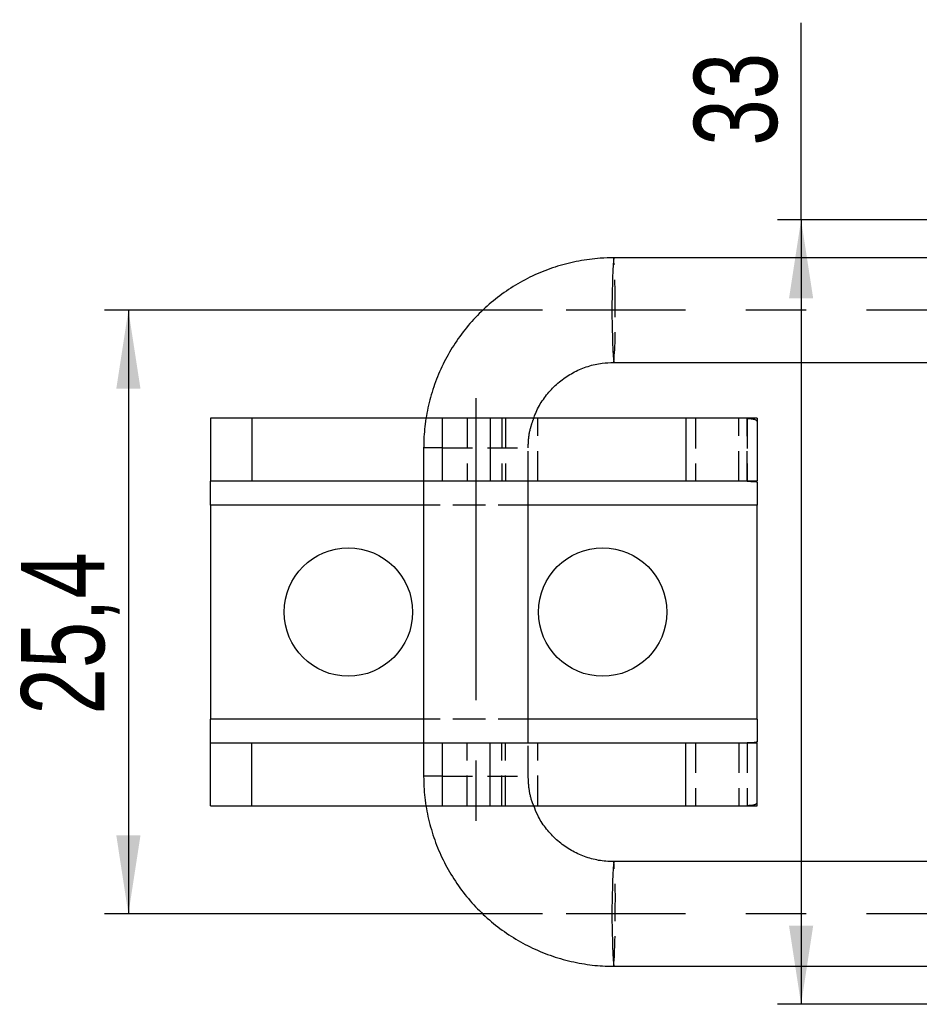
# Model space of a CAD drawing. Extents: x 48 to 403, y 78 to 251.
# Tile 1 of 21: x 48 to 85, y 112 to 153. Entities that reach past the tile are written whole.
import ezdxf

# ---------------------------------------------------------------- set-up
doc = ezdxf.new("R2010")
doc.units = 0
doc.linetypes.add('CENTERX2', pattern=[20.32, 12.7, -2.54, 2.54, -2.54])
doc.linetypes.add('HIDDEN', pattern=[1.905, 1.27, -0.635])
doc.layers.get('0').update_dxf_attribs({"linetype": 'CONTINUOUS'})
doc.layers.add('FORMATO', color=179, linetype='CONTINUOUS')
doc.styles.add('SLDTEXTSTYLE0', font='TXT', dxfattribs={"width": 0.75})
doc.dimstyles.new('SLDDIMSTYLE1', dxfattribs={"dimtxt": 3.5, "dimasz": 3.302, "dimexe": 0, "dimexo": 0.0625, "dimgap": 0.875, "dimtad": 1, "dimdec": 3, "dimrnd": 1e-09, "dimzin": 12, "dimtxsty": 'SLDTEXTSTYLE0', "dimsah": 1, "dimcen": 0.09, "dimazin": 3, "dimtfac": 1, "dimtdec": 3, "dimtofl": 0, "dimtmove": 0, "dimatfit": 3, "dimtolj": 1, "dimtzin": 12})

# ---------------------------------------------------------------- blocks, each defined once
blk = doc.blocks.new('_D_7')
at = {"layer": 'FORMATO'}
for p, q in [((80.423, 144.7), (80.423, 152.988)), ((96.259, 144.7), (79.423, 144.7)), ((80.423, 144.7), (80.423, 111.7)), ((96.259, 111.7), (79.423, 111.7))]:
    blk.add_line(p, q, dxfattribs=at)
for points in [[(80.423, 144.7), (79.915, 141.398), (80.931, 141.398)], [(80.423, 111.7), (80.931, 115.002), (79.915, 115.002)]]:
    blk.add_solid(points, dxfattribs=at)
at = {"layer": 'FORMATO', "insert": (75.911, 147.816), "char_height": 3.5, "attachment_point": 1, "rotation": 90, "style": 'SLDTEXTSTYLE0'}
blk.add_mtext('33', dxfattribs=at)
blk = doc.blocks.new('_D_9')
at = {"layer": 'FORMATO'}
for p, q in [((69.538, 140.9), (51.115, 140.9)), ((52.115, 140.9), (52.115, 115.5)), ((69.538, 115.5), (51.115, 115.5))]:
    blk.add_line(p, q, dxfattribs=at)
for points in [[(52.115, 140.9), (51.607, 137.598), (52.623, 137.598)], [(52.115, 115.5), (52.623, 118.802), (51.607, 118.802)]]:
    blk.add_solid(points, dxfattribs=at)
at = {"layer": 'FORMATO', "insert": (47.603, 123.885), "char_height": 3.5, "attachment_point": 1, "rotation": 90, "style": 'SLDTEXTSTYLE0'}
blk.add_mtext('25,4', dxfattribs=at)

msp = doc.modelspace()

# ---------------------------------------------------------------- linework, layer by layer
at = {"color": 7, "linetype": 'CONTINUOUS'}
for p, q in [((115.9138, 143.0999), (72.5383, 143.0999)), ((72.5383, 138.6999), (115.9138, 138.6999)), ((55.5728, 136.3499), (55.5728, 133.6999)), ((57.3091, 136.3499), (55.5728, 136.3499)), ((57.3091, 136.3499), (57.3091, 133.6999)), ((64.6488, 136.3499), (57.3091, 136.3499)), ((65.3195, 136.3499), (65.3195, 133.6999)), ((67.3405, 136.3499), (65.3195, 136.3499)), ((67.3405, 136.3499), (67.3405, 133.6999)), ((75.5728, 136.3499), (67.3405, 136.3499)), ((75.5728, 136.3499), (75.5728, 133.6999)), ((78.5728, 136.3499), (75.5728, 136.3499)), ((78.5728, 136.3499), (78.5728, 133.6999)), ((64.5402, 135.0999), (64.5402, 121.2999)), ((57.3091, 133.6999), (55.5728, 133.6999)), ((55.5728, 132.6999), (55.5728, 133.6999)), ((64.5402, 133.6999), (57.3091, 133.6999)), ((67.3405, 133.6999), (65.3195, 133.6999)), ((75.5728, 133.6999), (67.3405, 133.6999)), ((68.9402, 122.6999), (68.9402, 133.6999)), ((78.5728, 133.6999), (75.5728, 133.6999)), ((78.5728, 133.661), (78.5728, 132.6999)), ((55.5728, 132.6999), (55.5728, 123.6999)), ((78.5728, 123.6999), (78.5728, 132.6999)), ((55.5728, 122.6999), (55.5728, 123.6999)), ((78.5728, 123.6999), (78.5728, 122.7388)), ((55.5728, 120.0499), (55.5728, 122.6999)), ((55.5728, 122.6999), (57.3091, 122.6999)), ((57.3091, 120.0499), (57.3091, 122.6999)), ((57.3091, 122.6999), (64.5402, 122.6999)), ((65.3195, 122.6999), (65.3195, 120.0499)), ((65.3195, 122.6999), (67.3405, 122.6999)), ((67.3405, 120.0499), (67.3405, 122.6999)), ((67.3405, 122.6999), (75.5728, 122.6999)), ((75.5728, 120.0499), (75.5728, 122.6999)), ((75.5728, 122.6999), (78.5728, 122.6999)), ((78.5728, 120.0499), (78.5728, 122.6999)), ((55.5728, 120.0499), (57.3091, 120.0499)), ((57.3091, 120.0499), (64.6482, 120.0499)), ((65.3195, 120.0499), (67.3405, 120.0499)), ((67.3405, 120.0499), (75.5728, 120.0499)), ((75.5728, 120.0499), (78.5728, 120.0499)), ((115.9138, 117.6999), (72.5383, 117.6999)), ((72.5383, 113.2999), (115.9138, 113.2999))]:
    msp.add_line(p, q, dxfattribs=at)
at = {"color": 7, "linetype": 'HIDDEN'}
for p, q in [((65.3195, 136.3499), (64.6488, 136.3499)), ((66.377, 136.3499), (66.377, 133.6999)), ((67.8354, 136.3499), (67.8354, 133.6999)), ((67.9798, 136.3499), (67.9798, 133.6999)), ((69.3402, 133.6999), (69.3402, 136.3499)), ((75.9728, 136.3499), (75.9728, 133.6999)), ((77.8024, 133.6999), (77.8024, 136.3499)), ((78.1534, 136.3499), (78.1534, 133.6999)), ((78.1534, 133.6991), (78.1534, 136.347)), ((65.3195, 135.0999), (68.9325, 135.0999)), ((68.9402, 133.6999), (68.9402, 135.0999)), ((65.3195, 133.6999), (64.5402, 133.6999)), ((78.5728, 132.6999), (55.5728, 132.6999)), ((68.9402, 132.6999), (64.5402, 132.6999)), ((78.5728, 123.6999), (55.5728, 123.6999)), ((68.9402, 123.6999), (64.5402, 123.6999)), ((64.5402, 122.6999), (65.3195, 122.6999)), ((66.377, 120.0499), (66.377, 122.6999)), ((67.8354, 120.0499), (67.8354, 122.6999)), ((67.9798, 120.0499), (67.9798, 122.6999)), ((68.9402, 121.2999), (68.9402, 122.6999)), ((69.3402, 120.0499), (69.3402, 122.6999)), ((75.9728, 122.6999), (75.9728, 120.0499)), ((77.8024, 122.6999), (77.8024, 120.0499)), ((78.1534, 122.7007), (78.1534, 120.0528)), ((78.1534, 122.6999), (78.1534, 120.0499)), ((65.3195, 121.2999), (68.9325, 121.2999)), ((64.6482, 120.0499), (65.3195, 120.0499))]:
    msp.add_line(p, q, dxfattribs=at)
at = {"color": 8, "linetype": 'CONTINUOUS'}
for p, q in [((65.3195, 135.0999), (64.5402, 135.0999)), ((64.5402, 132.6999), (55.5728, 132.6999)), ((78.5728, 132.6999), (68.9402, 132.6999)), ((64.5402, 123.6999), (55.5728, 123.6999)), ((78.5728, 123.6999), (68.9402, 123.6999)), ((65.3195, 121.2999), (64.5402, 121.2999))]:
    msp.add_line(p, q, dxfattribs=at)
at = {"color": 7, "linetype": 'CONTINUOUS'}
for centre in [(61.3728, 128.1999), (72.0728, 128.1999)]:
    msp.add_circle(centre, 2.7, dxfattribs=at)
at = {"color": 8, "linetype": 'CONTINUOUS'}
for centre in [(103.818, 140.8999), (103.818, 115.4999)]:
    msp.add_arc(centre, 31.357, 175.97683, 184.02317, dxfattribs=at)
at = {"color": 7, "linetype": 'HIDDEN'}
for centre, radius, start, end in [((48.5448, 141.3865), 24.0546, 358.84078, 4.08451), ((55.1118, 140.2456), 17.4949, 354.93131, 2.14341), ((55.1118, 116.1542), 17.4949, 357.85659, 5.06869), ((48.5448, 115.0133), 24.0546, 355.91549, 1.15922)]:
    msp.add_arc(centre, radius, start, end, dxfattribs=at)
at = {"color": 7, "linetype": 'CONTINUOUS'}
for points, knots in [([(72.5383, 143.0999), (72.3502, 143.0959), (71.8571, 143.0855), (71.0637, 142.9796), (70.1735, 142.7608), (69.3141, 142.4401), (68.4969, 142.0238), (67.7326, 141.5166), (67.0312, 140.9256), (66.402, 140.2582), (65.853, 139.5233), (65.3916, 138.7305), (65.0238, 137.8901), (64.7542, 137.0132), (64.59, 136.1271), (64.5424, 135.4851), (64.5404, 135.1479), (64.5402, 135.0999)], [0, 0, 0, 0, 0.0449296, 0.1177827, 0.1906604, 0.263538, 0.336416, 0.4092943, 0.4821734, 0.5550533, 0.6279339, 0.7008153, 0.7736976, 0.8465807, 0.9194646, 0.9885257, 1, 1, 1, 1]), ([(69.1764, 136.3499), (69.1968, 136.4141), (69.2793, 136.6735), (69.5235, 137.0888), (69.8999, 137.5751), (70.36, 137.9868), (70.8816, 138.3157), (71.4519, 138.5492), (72.0112, 138.6791), (72.3771, 138.6935), (72.5383, 138.6999)], [0, 0, 0, 0, 0.0461941, 0.1866899, 0.3271927, 0.4677059, 0.6082308, 0.7487666, 0.8893133, 1, 1, 1, 1]), ([(78.1534, 133.6991), (78.2588, 133.6979), (78.3973, 133.6963), (78.5273, 133.6812), (78.5637, 133.6705), (78.5699, 133.6641), (78.5728, 133.661)], [0, 0, 0, 0, 0.6476334, 0.85102, 0.9299555, 1, 1, 1, 1]), ([(78.5728, 122.7388), (78.568, 122.735), (78.5582, 122.7274), (78.5188, 122.716), (78.3924, 122.702), (78.2552, 122.7012), (78.1534, 122.7007)], [0, 0, 0, 0, 0.0881451, 0.1802619, 0.3926549, 1, 1, 1, 1]), ([(64.5402, 121.2999), (64.5441, 121.1118), (64.5545, 120.6186), (64.6604, 119.825), (64.8792, 118.9346), (65.1998, 118.0749), (65.6161, 117.2575), (66.1231, 116.493), (66.7141, 115.7914), (67.3814, 115.162), (68.1161, 114.6129), (68.9088, 114.1514), (69.749, 113.7835), (70.6257, 113.5139), (71.5116, 113.3497), (72.1534, 113.3021), (72.4903, 113.3002), (72.5383, 113.2999)], [0, 0, 0, 0, 0.0449246, 0.117785, 0.1906702, 0.2635553, 0.3364399, 0.4093243, 0.482208, 0.5550909, 0.6279728, 0.7008541, 0.7737343, 0.846614, 0.9194929, 0.9885471, 1, 1, 1, 1]), ([(72.5383, 117.6999), (72.4537, 117.7017), (72.1647, 117.708), (71.6746, 117.7878), (71.0907, 117.9847), (70.5488, 118.2794), (70.064, 118.6613), (69.6546, 119.1214), (69.3495, 119.5883), (69.2265, 119.9151), (69.1757, 120.0499)], [0, 0, 0, 0, 0.0581157, 0.19854, 0.3391038, 0.4796627, 0.6202131, 0.7607522, 0.9012801, 1, 1, 1, 1])]:
    msp.add_open_spline(points, degree=3, knots=knots, dxfattribs=at)
at = {"color": 7, "linetype": 'HIDDEN'}
for points, knots in [([(68.9402, 135.0999), (68.9422, 135.1845), (68.949, 135.4734), (69.0095, 135.9), (69.1285, 136.2209), (69.1764, 136.3499)], [0, 0, 0, 0, 0.1985139, 0.6779088, 1, 1, 1, 1]), ([(78.1534, 136.347), (78.2677, 136.3385), (78.4358, 136.3261), (78.5494, 136.2701), (78.565, 136.2288), (78.5728, 136.2081)], [0, 0, 0, 0, 0.513506, 0.7553947, 1, 1, 1, 1]), ([(69.1757, 120.0499), (69.1516, 120.1058), (69.0465, 120.3499), (68.964, 120.7742), (68.9475, 121.1392), (68.9402, 121.2999)], [0, 0, 0, 0, 0.1427357, 0.6225646, 1, 1, 1, 1]), ([(78.5728, 120.1917), (78.5623, 120.167), (78.5426, 120.1206), (78.4574, 120.081), (78.3322, 120.0596), (78.2122, 120.0551), (78.1534, 120.0528)], [0, 0, 0, 0, 0.2923152, 0.5480137, 0.7787128, 1, 1, 1, 1])]:
    msp.add_open_spline(points, degree=3, knots=knots, dxfattribs=at)
at = {"layer": 'FORMATO', "linetype": 'CENTERX2'}
for p, q in [((136.5181, 140.8999), (70.5383, 140.8999)), ((66.7402, 137.1999), (66.7402, 119.1999)), ((136.5181, 115.4999), (70.5383, 115.4999))]:
    msp.add_line(p, q, dxfattribs=at)

# ---------------------------------------------------------------- dimensions: what is measured, and where the dimension line sits
at = {"layer": 'FORMATO'}
for base, p1, p2, picture, middle in [((80.4228, 111.6998), (97.2588, 144.7), (97.2588, 111.6998), '_D_7', (80.4228, 150.4019)), ((52.1145, 115.4999), (70.5383, 140.8999), (70.5383, 115.4999), '_D_9', (52.1145, 128.4103))]:
    dim = msp.add_linear_dim(base=base, p1=p1, p2=p2, angle=90, dimstyle='SLDDIMSTYLE1', dxfattribs=at)
    dim.commit()
    dim.dimension.update_dxf_attribs({"geometry": picture, "text_midpoint": middle, "dimtype": 160})

doc.saveas('drawing.dxf')
